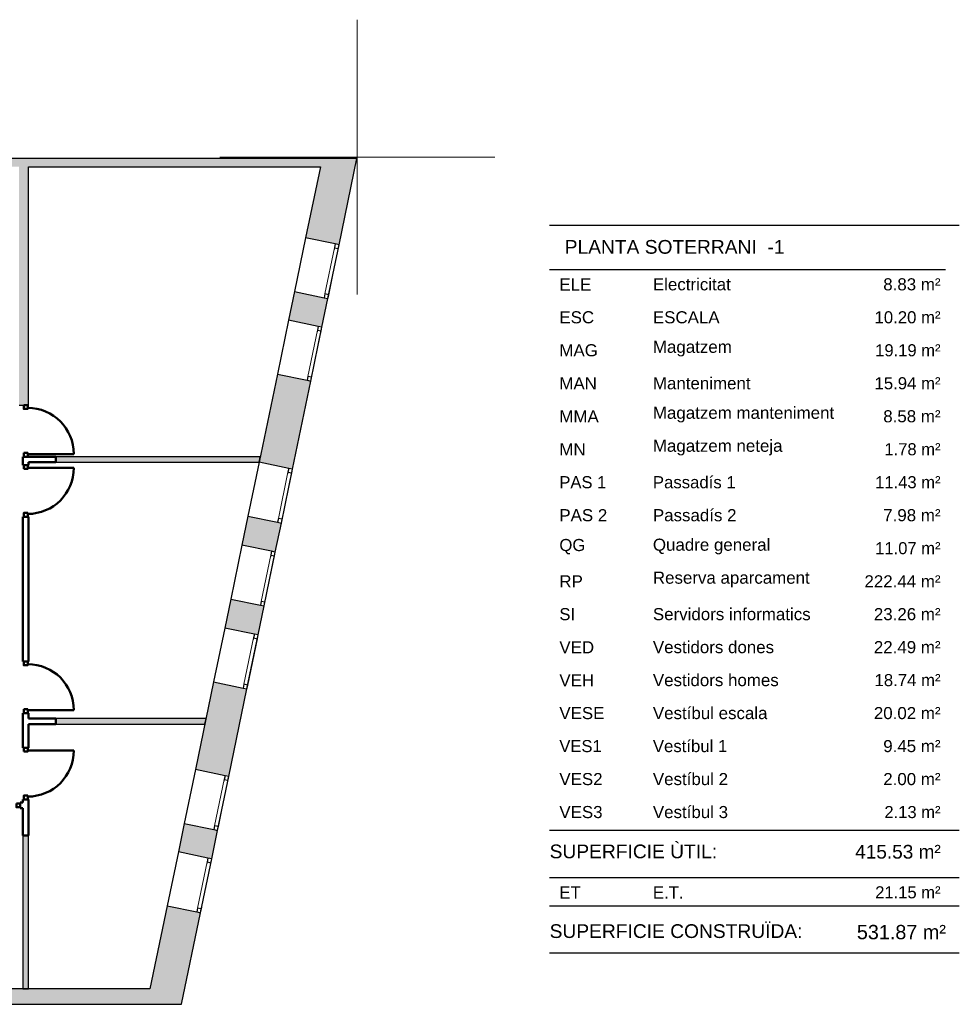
# Model space of a CAD drawing. Header units: metres. Extents: x -1 to 438, y -6 to 31.
# Tile 6 of 6: x 421 to 438, y 13 to 31. Entities that reach past the tile are written whole.
import ezdxf

# ---------------------------------------------------------------- set-up
doc = ezdxf.new("R2010")
doc.units = ezdxf.units.M
doc.linetypes.add('CONTINUA', pattern=[0])
doc.linetypes.add('PUNKT', pattern=[6.35, 0, -6.35])
for name, color, linetype, lineweight in [('3D P1 MURS EXISTENTS', 7, 'CONTINUA', 25), ('3D P1 MURS NOUS', 7, 'CONTINUA', 25), ('P1 ESCALES 2D', 7, 'CONTINUA', 25), ('PS-1 RESUM LOCALS', 7, 'CONTINUA', 25)]:
    doc.layers.add(name, color=color, linetype=linetype, lineweight=lineweight)
doc.styles.add('ARIAL', font='arial.ttf')

msp = doc.modelspace()

# ---------------------------------------------------------------- hatches: boundary and pattern name
at = {"layer": '3D P1 MURS EXISTENTS', "linetype": 'CONTINUA', "lineweight": 18, "true_color": 0xa0a0a0, "transparency": 33554687}
for points in [[(426.846, 28.228), (401.29, 28.228), (401.261, 28.078), (426.815, 28.078)], [(426.846, 28.228), (426.846, 28.228), (426.815, 28.078), (426.815, 28.078), (426.547, 26.784), (427.154, 26.658), (427.48, 28.228), (426.846, 28.228)], [(421.507, 23.741), (421.507, 28.078), (421.337, 28.078), (421.337, 23.741)], [(426.951, 25.679), (426.344, 25.805), (426.236, 25.284), (426.843, 25.158)], [(425.701, 22.701), (426.308, 22.575), (426.64, 24.179), (426.033, 24.305)], [(426.105, 21.596), (425.498, 21.722), (425.388, 21.192), (425.995, 21.067)], [(425.076, 19.685), (425.683, 19.559), (425.792, 20.087), (425.185, 20.213)], [(425.48, 18.58), (424.873, 18.706), (424.542, 17.11), (425.149, 16.984)], [(424.232, 15.612), (424.839, 15.486), (424.946, 16.005), (424.339, 16.13)], [(424.291, 12.841), (424.636, 14.507), (424.029, 14.632), (423.657, 12.841)], [(398.242, 12.841), (423.657, 12.841), (423.716, 13.121), (398.297, 13.121)]]:
    msp.add_hatch(color=253, dxfattribs=at).paths.add_polyline_path(points)
at = {"layer": '3D P1 MURS NOUS', "linetype": 'CONTINUA', "lineweight": 18, "true_color": 0x006e00, "transparency": 33554687}
for points in [[(422.007, 22.701), (425.701, 22.701), (425.722, 22.801), (422.007, 22.801)], [(422.007, 17.939), (424.714, 17.939), (424.735, 18.039), (422.007, 18.039)], [(421.407, 15.912), (421.407, 13.121), (421.507, 13.121), (421.507, 15.912)]]:
    msp.add_hatch(color=96, dxfattribs=at).paths.add_polyline_path(points)

# ---------------------------------------------------------------- linework, layer by layer
at = {"layer": '3D P1 MURS EXISTENTS', "color": 7, "linetype": 'CONTINUA', "lineweight": 25, "transparency": 33554687}
for p, q in [((426.846, 28.228), (401.29, 28.228)), ((427.48, 28.228), (426.846, 28.228)), ((426.846, 28.228), (426.846, 28.228)), ((427.154, 26.658), (427.48, 28.228)), ((421.507, 23.741), (421.507, 28.078)), ((421.507, 28.078), (426.815, 28.078)), ((426.815, 28.078), (426.547, 26.784)), ((426.547, 26.784), (426.344, 25.805)), ((427.086, 26.672), (426.547, 26.784)), ((426.951, 25.679), (427.154, 26.658)), ((427.154, 26.658), (427.086, 26.672)), ((426.344, 25.805), (426.236, 25.284)), ((426.344, 25.805), (426.883, 25.693)), ((426.843, 25.158), (426.951, 25.679)), ((426.883, 25.693), (426.951, 25.679)), ((426.236, 25.284), (426.033, 24.305)), ((426.775, 25.172), (426.236, 25.284)), ((426.64, 24.179), (426.843, 25.158)), ((426.843, 25.158), (426.775, 25.172)), ((426.033, 24.305), (425.701, 22.701)), ((426.033, 24.305), (426.572, 24.193)), ((426.572, 24.193), (426.64, 24.179)), ((426.308, 22.575), (426.64, 24.179)), ((421.337, 23.741), (421.507, 23.741)), ((425.701, 22.701), (425.498, 21.722)), ((426.239, 22.589), (425.701, 22.701)), ((426.105, 21.596), (426.308, 22.575)), ((426.308, 22.575), (426.239, 22.589)), ((425.498, 21.722), (425.388, 21.192)), ((425.498, 21.722), (426.037, 21.61)), ((425.995, 21.067), (426.105, 21.596)), ((426.037, 21.61), (426.105, 21.596)), ((425.388, 21.192), (425.185, 20.213)), ((425.927, 21.081), (425.388, 21.192)), ((425.792, 20.087), (425.995, 21.067)), ((425.995, 21.067), (425.927, 21.081)), ((425.185, 20.213), (425.076, 19.685)), ((425.185, 20.213), (425.724, 20.102)), ((425.683, 19.559), (425.792, 20.087)), ((425.724, 20.102), (425.792, 20.087)), ((425.076, 19.685), (424.873, 18.706)), ((425.614, 19.573), (425.076, 19.685)), ((425.48, 18.58), (425.683, 19.559)), ((425.683, 19.559), (425.614, 19.573)), ((424.873, 18.706), (424.542, 17.11)), ((424.873, 18.706), (425.412, 18.594)), ((425.149, 16.984), (425.48, 18.58)), ((425.412, 18.594), (425.48, 18.58)), ((424.542, 17.11), (424.339, 16.13)), ((425.081, 16.998), (424.542, 17.11)), ((424.946, 16.005), (425.149, 16.984)), ((425.149, 16.984), (425.081, 16.998)), ((424.339, 16.13), (424.232, 15.612)), ((424.339, 16.13), (424.878, 16.019)), ((424.839, 15.486), (424.946, 16.005)), ((424.878, 16.019), (424.946, 16.005)), ((424.232, 15.612), (424.029, 14.632)), ((424.77, 15.5), (424.232, 15.612)), ((424.636, 14.507), (424.839, 15.486)), ((424.839, 15.486), (424.77, 15.5)), ((424.029, 14.632), (423.716, 13.121)), ((424.029, 14.632), (424.567, 14.521)), ((424.567, 14.521), (424.636, 14.507)), ((424.291, 12.841), (424.636, 14.507)), ((423.716, 13.121), (398.297, 13.121)), ((398.242, 12.841), (423.657, 12.841)), ((423.657, 12.841), (424.291, 12.841))]:
    msp.add_line(p, q, dxfattribs=at)
at = {"layer": '3D P1 MURS EXISTENTS', "color": 7, "linetype": 'PUNKT', "lineweight": 25, "transparency": 33554687}
for p, q in [((427.086, 26.672), (426.883, 25.693)), ((426.951, 25.679), (427.154, 26.658)), ((427.154, 26.658), (427.086, 26.672)), ((426.883, 25.693), (426.951, 25.679)), ((426.775, 25.172), (426.572, 24.193)), ((426.64, 24.179), (426.843, 25.158)), ((426.843, 25.158), (426.775, 25.172)), ((426.572, 24.193), (426.64, 24.179)), ((426.239, 22.589), (426.037, 21.61)), ((426.105, 21.596), (426.308, 22.575)), ((426.308, 22.575), (426.239, 22.589)), ((426.037, 21.61), (426.105, 21.596)), ((425.927, 21.081), (425.724, 20.102)), ((425.792, 20.087), (425.995, 21.067)), ((425.995, 21.067), (425.927, 21.081)), ((425.724, 20.102), (425.792, 20.087)), ((425.614, 19.573), (425.412, 18.594)), ((425.48, 18.58), (425.683, 19.559)), ((425.683, 19.559), (425.614, 19.573)), ((425.412, 18.594), (425.48, 18.58)), ((425.081, 16.998), (424.878, 16.019)), ((424.946, 16.005), (425.149, 16.984)), ((425.149, 16.984), (425.081, 16.998)), ((424.878, 16.019), (424.946, 16.005)), ((424.77, 15.5), (424.567, 14.521)), ((424.636, 14.507), (424.839, 15.486)), ((424.839, 15.486), (424.77, 15.5)), ((424.567, 14.521), (424.636, 14.507))]:
    msp.add_line(p, q, dxfattribs=at)
at = {"layer": '3D P1 MURS EXISTENTS', "color": 40, "linetype": 'CONTINUA', "lineweight": 18, "transparency": 33554687}
for points in [[(426.966, 25.748), (427.14, 26.59), (427.071, 26.604), (426.897, 25.762), (426.966, 25.748)], [(426.655, 24.248), (426.829, 25.09), (426.761, 25.104), (426.586, 24.262), (426.655, 24.248)], [(426.119, 21.664), (426.294, 22.507), (426.225, 22.521), (426.051, 21.679), (426.119, 21.664)], [(425.807, 20.156), (425.981, 20.998), (425.913, 21.012), (425.738, 20.17), (425.807, 20.156)], [(425.494, 18.648), (425.669, 19.491), (425.6, 19.505), (425.426, 18.663), (425.494, 18.648)], [(424.961, 16.073), (425.135, 16.915), (425.067, 16.93), (424.892, 16.087), (424.961, 16.073)], [(424.65, 14.575), (424.825, 15.417), (424.756, 15.431), (424.582, 14.589), (424.65, 14.575)]]:
    msp.add_lwpolyline(points, close=True, dxfattribs=at)
at = {"layer": '3D P1 MURS EXISTENTS', "color": 7, "linetype": 'CONTINUA', "lineweight": 25, "transparency": 33554687}
for points in [[(427.14, 26.59), (427.154, 26.658), (427.086, 26.672), (427.071, 26.604), (427.14, 26.59)], [(426.951, 25.679), (426.966, 25.748), (426.897, 25.762), (426.883, 25.693), (426.951, 25.679)], [(426.829, 25.09), (426.843, 25.158), (426.775, 25.172), (426.761, 25.104), (426.829, 25.09)], [(426.64, 24.179), (426.655, 24.248), (426.586, 24.262), (426.572, 24.193), (426.64, 24.179)], [(426.294, 22.507), (426.308, 22.575), (426.239, 22.589), (426.225, 22.521), (426.294, 22.507)], [(426.105, 21.596), (426.119, 21.664), (426.051, 21.679), (426.037, 21.61), (426.105, 21.596)], [(425.981, 20.998), (425.995, 21.067), (425.927, 21.081), (425.913, 21.012), (425.981, 20.998)], [(425.792, 20.087), (425.807, 20.156), (425.738, 20.17), (425.724, 20.102), (425.792, 20.087)], [(425.669, 19.491), (425.683, 19.559), (425.614, 19.573), (425.6, 19.505), (425.669, 19.491)], [(425.48, 18.58), (425.494, 18.648), (425.426, 18.663), (425.412, 18.594), (425.48, 18.58)], [(425.135, 16.915), (425.149, 16.984), (425.081, 16.998), (425.067, 16.93), (425.135, 16.915)], [(424.946, 16.005), (424.961, 16.073), (424.892, 16.087), (424.878, 16.019), (424.946, 16.005)], [(424.825, 15.417), (424.839, 15.486), (424.77, 15.5), (424.756, 15.431), (424.825, 15.417)], [(424.636, 14.507), (424.65, 14.575), (424.582, 14.589), (424.567, 14.521), (424.636, 14.507)]]:
    msp.add_lwpolyline(points, close=True, dxfattribs=at)
at = {"layer": '3D P1 MURS NOUS', "color": 4, "linetype": 'CONTINUA', "lineweight": 50, "transparency": 33554687}
for p, q in [((421.407, 22.801), (421.507, 22.801)), ((421.407, 22.801), (421.407, 22.651)), ((421.492, 22.851), (422.332, 22.851)), ((422.007, 22.801), (421.507, 22.801)), ((422.007, 22.701), (422.007, 22.801)), ((421.507, 22.651), (421.407, 22.651)), ((421.492, 22.601), (422.332, 22.601)), ((421.507, 22.701), (422.007, 22.701)), ((421.507, 22.651), (421.507, 22.701)), ((421.407, 21.711), (421.507, 21.711)), ((421.407, 21.711), (421.407, 19.079)), ((421.507, 19.079), (421.507, 21.711)), ((421.507, 19.079), (421.407, 19.079)), ((421.407, 18.139), (421.507, 18.139)), ((421.407, 18.139), (421.407, 17.509)), ((421.492, 18.189), (422.332, 18.189)), ((421.507, 18.039), (421.507, 18.139)), ((422.007, 18.039), (421.507, 18.039)), ((421.507, 17.939), (422.007, 17.939)), ((421.507, 17.509), (421.507, 17.939)), ((422.007, 17.939), (422.007, 18.039)), ((421.507, 17.509), (421.407, 17.509)), ((421.492, 17.459), (422.332, 17.459)), ((421.357, 16.409), (421.357, 16.509)), ((421.407, 16.509), (421.357, 16.509)), ((421.407, 16.569), (421.507, 16.569)), ((421.407, 16.569), (421.407, 16.509)), ((421.507, 15.912), (421.507, 16.569)), ((421.357, 16.409), (421.407, 16.409)), ((421.407, 16.409), (421.407, 15.912)), ((421.407, 15.912), (421.507, 15.912))]:
    msp.add_line(p, q, dxfattribs=at)
at = {"layer": '3D P1 MURS NOUS', "color": 7, "linetype": 'CONTINUA', "lineweight": 25, "transparency": 33554687}
for p, q in [((425.722, 22.801), (422.007, 22.801)), ((422.007, 22.801), (422.007, 22.701)), ((425.701, 22.701), (425.722, 22.801)), ((422.007, 22.701), (425.701, 22.701)), ((424.735, 18.039), (422.007, 18.039)), ((422.007, 18.039), (422.007, 17.939)), ((422.007, 17.939), (424.714, 17.939)), ((424.714, 17.939), (424.735, 18.039)), ((421.407, 15.912), (421.407, 13.121)), ((421.507, 15.912), (421.407, 15.912)), ((421.507, 13.121), (421.507, 15.912)), ((421.407, 13.121), (421.507, 13.121))]:
    msp.add_line(p, q, dxfattribs=at)
at = {"layer": '3D P1 MURS NOUS', "color": 4, "linetype": 'CONTINUA', "lineweight": 50, "transparency": 33554687}
for points in [[(421.422, 23.741), (421.422, 23.671), (421.492, 23.671), (421.492, 23.741), (421.422, 23.741)], [(421.422, 22.871), (421.422, 22.801), (421.492, 22.801), (421.492, 22.871), (421.422, 22.871)], [(421.422, 22.581), (421.422, 22.651), (421.492, 22.651), (421.492, 22.581), (421.422, 22.581)], [(421.422, 21.711), (421.422, 21.781), (421.492, 21.781), (421.492, 21.711), (421.422, 21.711)], [(421.422, 19.079), (421.422, 19.009), (421.492, 19.009), (421.492, 19.079), (421.422, 19.079)], [(421.422, 18.209), (421.422, 18.139), (421.492, 18.139), (421.492, 18.209), (421.422, 18.209)], [(421.422, 17.439), (421.422, 17.509), (421.492, 17.509), (421.492, 17.439), (421.422, 17.439)], [(421.287, 16.494), (421.357, 16.494), (421.357, 16.424), (421.287, 16.424), (421.287, 16.494)], [(421.422, 16.569), (421.422, 16.639), (421.492, 16.639), (421.492, 16.569), (421.422, 16.569)]]:
    msp.add_lwpolyline(points, close=True, dxfattribs=at)
for centre, start, end in [((421.492, 22.851), 0, 90), ((421.492, 22.601), 270, 0), ((421.492, 18.189), 0, 90), ((421.492, 17.459), 270, 0)]:
    msp.add_arc(centre, 0.84, start, end, dxfattribs=at)
at = {"layer": 'P1 ESCALES 2D', "color": 52, "linetype": 'CONTINUA', "lineweight": 13, "transparency": 33554687}
for p, q in [((427.486, 30.752), (427.486, 25.752)), ((424.986, 28.252), (429.986, 28.252))]:
    msp.add_line(p, q, dxfattribs=at)
at = {"layer": 'PS-1 RESUM LOCALS', "color": 7, "linetype": 'CONTINUA', "lineweight": 25, "transparency": 33554687}
for p, q in [((438.434, 27.009), (430.984, 27.009)), ((430.984, 26.209), (438.184, 26.209)), ((430.984, 16.009), (438.434, 16.009)), ((430.984, 15.148), (438.434, 15.148)), ((430.984, 14.629), (438.434, 14.629)), ((430.984, 13.779), (438.434, 13.779))]:
    msp.add_line(p, q, dxfattribs=at)

# ---------------------------------------------------------------- texts
at = {"layer": 'PS-1 RESUM LOCALS', "color": 7, "linetype": 'CONTINUA', "lineweight": 25, "transparency": 33554687, "style": 'ARIAL'}
for s, insert, char_height, width, attachment_point in [('\\W1.00; PLANTA SOTERRANI  -1', (431.161, 26.744), 0.25, 4.22446, 1), ('\\W1.00;ELE', (431.161, 25.825), 0.22, 0.69277, 7), ('\\W1.00;Electricitat', (432.862, 25.825), 0.22, 1.53281, 7), ('\\W1.00;    8.83 m²', (438.093, 25.825), 0.22, 1.49198, 9), ('\\W1.00;ESC', (431.161, 25.225), 0.22, 0.74418, 7), ('\\W1.00;ESCALA', (432.862, 25.225), 0.22, 1.32744, 7), ('\\W0.99;    10.20 m²', (438.093, 25.225), 0.22, 1.66328, 9), ('\\W1.00;MAG', (431.161, 24.625), 0.22, 0.80986, 7), ('\\W1.00;Magatzem', (432.862, 24.625), 0.22, 1.55122, 7), ('\\W0.98;   19.19 m²', (438.093, 24.625), 0.22, 1.57773, 9), ('\\W1.00;MAN', (431.161, 24.025), 0.22, 0.79557, 7), ('\\W1.00;Manteniment', (432.862, 24.025), 0.22, 1.89602, 7), ('\\W0.99;   15.94 m²', (438.093, 24.025), 0.22, 1.57895, 9), ('\\W1.00;Magatzem manteniment', (432.862, 23.425), 0.22, 3.42136, 7), ('\\W1.00;MMA', (431.161, 23.425), 0.22, 0.82841, 7), ('\\W1.00;    8.58 m²', (438.093, 23.425), 0.22, 1.49198, 9), ('\\W1.00;MN', (431.161, 22.825), 0.22, 0.59012, 7), ('\\W1.00;Magatzem neteja', (432.862, 22.825), 0.22, 2.47903, 7), ('\\W0.98;    1.78 m²', (438.093, 22.825), 0.22, 1.49067, 9), ('\\W0.98;PAS 1', (431.161, 22.225), 0.22, 0.98035, 7), ('\\W0.99;Passadís 1', (432.862, 22.225), 0.22, 1.63424, 7), ('\\W0.98;   11.43 m²', (438.093, 22.225), 0.22, 1.57773, 9), ('\\W1.00;Passadís 2', (432.862, 21.625), 0.22, 1.63544, 7), ('\\W1.00;    7.98 m²', (438.093, 21.625), 0.22, 1.49198, 9), ('\\W1.00;PAS 2', (431.161, 21.625), 0.22, 0.98242, 7), ('\\W0.99;QG', (431.161, 21.025), 0.22, 0.58558, 7), ('\\W1.00;Quadre general', (432.862, 21.025), 0.22, 2.25916, 7), ('\\W0.98;   11.07 m²', (438.093, 21.025), 0.22, 1.57773, 9), ('\\W1.00;RP', (431.161, 20.425), 0.22, 0.53868, 7), ('\\W1.00;Reserva aparcament', (432.862, 20.425), 0.22, 2.97777, 7), ('\\W1.00;  222.44 m²', (438.093, 20.425), 0.22, 1.66837, 9), ('\\W1.00;Servidors informatics', (432.862, 19.825), 0.22, 2.99236, 7), ('\\W1.00;   23.26 m²', (438.093, 19.825), 0.22, 1.58018, 9), ('\\W0.99;SI', (431.161, 19.825), 0.22, 0.39816, 7), ('\\W1.00;VED', (431.161, 19.225), 0.22, 0.74418, 7), ('\\W1.00;Vestidors dones', (432.862, 19.225), 0.22, 2.32504, 7), ('\\W1.00;   22.49 m²', (438.093, 19.225), 0.22, 1.58018, 9), ('\\W1.00;VEH', (431.161, 18.625), 0.22, 0.74418, 7), ('\\W1.00;Vestidors homes', (432.862, 18.625), 0.22, 2.40932, 7), ('\\W0.99;   18.74 m²', (438.093, 18.625), 0.22, 1.57895, 9), ('\\W1.00;Vestíbul escala', (432.862, 18.025), 0.22, 2.20399, 7), ('\\W1.00;   20.02 m²', (438.093, 18.025), 0.22, 1.58018, 9), ('\\W1.00;VESE', (431.161, 18.025), 0.22, 0.93107, 7), ('\\W0.98;VES1', (431.161, 17.425), 0.22, 0.89592, 7), ('\\W0.99;Vestíbul 1', (432.862, 17.425), 0.22, 1.4801, 7), ('\\W1.00;    9.45 m²', (438.093, 17.425), 0.22, 1.49198, 9), ('\\W1.00;VES2', (431.161, 16.825), 0.22, 0.89821, 7), ('\\W1.00;Vestíbul 2', (432.862, 16.825), 0.22, 1.48143, 7), ('\\W1.00;    2.00 m²', (438.093, 16.825), 0.22, 1.49198, 9), ('\\W1.00;Vestíbul 3', (432.862, 16.225), 0.22, 1.48143, 7), ('\\W0.98;    2.13 m²', (438.093, 16.225), 0.22, 1.49067, 9), ('\\W1.00;VES3', (431.161, 16.225), 0.22, 0.89821, 7), ('\\W1.00;SUPERFICIE ÙTIL: ', (430.984, 15.747), 0.25, 3.27077, 1), ('\\W0.99;  415.53 m²', (436.348, 15.741), 0.25, 1.89454, 1), ('\\W0.99;ET', (431.161, 14.765), 0.22, 0.50131, 7), ('\\W0.99;E.T.', (432.862, 14.765), 0.22, 0.66987, 7), ('\\W0.98;   21.15 m²', (438.093, 14.765), 0.22, 1.57773, 9), ('\\W1.00;SUPERFICIE CONSTRUÏDA: ', (430.984, 14.297), 0.25, 4.82929, 1), ('\\W0.99;531.87 m²', (438.19, 14.021), 0.26, 1.77102, 9)]:
    msp.add_mtext(s, dxfattribs=dict(at, insert=insert, char_height=char_height, width=width, attachment_point=attachment_point))

doc.saveas('drawing.dxf')
